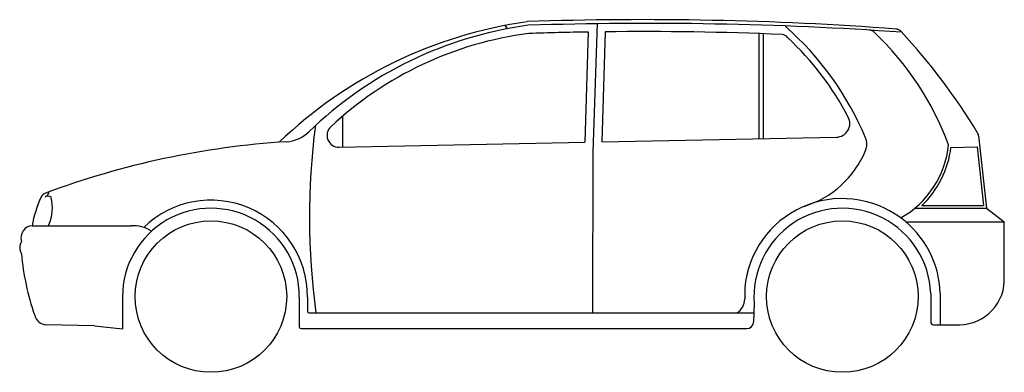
# Model space of a CAD drawing. Extents: x -0.81 to 3.36, y 0 to 1.49.
import ezdxf

# ---------------------------------------------------------------- set-up
doc = ezdxf.new("R2010")
doc.units = 0
doc.header["$MEASUREMENT"] = 0
doc.layers.add('MUROS', color=7, linetype='CONTINUOUS')

msp = doc.modelspace()

# ---------------------------------------------------------------- linework, layer by layer
at = {"layer": 'MUROS'}
for p, q in [((1.2444, 1.4698), (1.254, 1.4562)), ((1.6351, 1.4774), (1.6177, 0.9334)), ((1.5981, 1.4424), (1.5832, 0.9749)), ((1.6699, 1.443), (1.655, 0.9764)), ((2.3197, 1.4355), (2.3197, 0.9898)), ((2.3382, 1.4349), (2.3382, 0.9901)), ((0.557, 1.0849), (0.557, 0.9543)), ((3.2512, 1.0026), (3.285, 0.6952)), ((0.5426, 0.954), (1.5832, 0.9749)), ((1.655, 0.9764), (2.6489, 0.9964)), ((1.6177, 0.9334), (1.6162, 0.2523)), ((3.1342, 0.953), (3.2447, 0.9554)), ((3.2447, 0.9554), (3.272, 0.7068)), ((2.9807, 0.6952), (3.285, 0.6952)), ((3.0111, 0.7068), (3.272, 0.7068)), ((3.285, 0.6952), (3.3595, 0.6375)), ((2.9425, 0.6375), (3.3595, 0.6375)), ((3.3595, 0.405), (3.3595, 0.6375)), ((-0.7569, 0.6209), (-0.3358, 0.6209)), ((2.2604, 0.3576), (2.2604, 0.3107)), ((3.0481, 0.3345), (3.0481, 0.2135)), ((3.0889, 0.336), (3.0889, 0.2019)), ((-0.3744, 0.3209), (-0.3744, 0.1837)), ((0.3743, 0.3189), (0.3743, 0.1922)), ((0.4087, 0.3187), (0.4087, 0.2591)), ((0.4144, 0.2523), (2.2998, 0.2523)), ((2.3008, 0.2909), (2.2982, 0.2135)), ((-0.4934, 0.1965), (-0.6968, 0.2012)), ((-0.4934, 0.1965), (-0.3744, 0.1837)), ((0.3813, 0.1853), (2.2692, 0.1853)), ((3.0597, 0.2019), (3.1711, 0.2019))]:
    msp.add_line(p, q, dxfattribs=at)
for centre in [(0, 0.3209), (2.674, 0.3209)]:
    msp.add_circle(centre, 0.3209, dxfattribs=at)
for centre, radius, start, end in [((1.6113, -0.4086), 1.9138, 98.1783, 133.7121), ((1.567, -0.171), 1.6566, 97.7737, 134.0907), ((1.8323, -12.9633), 14.4576, 85.75511, 91.95505), ((1.8461, -14.0634), 15.5419, 86.01709, 91.85514), ((1.5817, 0.4963), 1.2901, 22.685, 48.7526), ((1.5394, -0.0626), 1.5105, 97.353, 133.0911), ((1.8325, -12.6174), 14.0613, 90.95525, 91.98242), ((1.8325, -12.6174), 14.0613, 87.60974, 90.66263), ((2.4178, 1.4027), 0.029, 32.5432, 87.7147), ((1.5817, 0.4961), 1.2614, 27.6412, 46.9805), ((2.7874, 1.4209), 0.029, 39.3632, 86.4865), ((1.9557, 0.5347), 1.2442, 20.1568, 46.643), ((2.9003, 1.4256), 0.029, 38.7784, 85.8848), ((0.9764, -0.3628), 2.6557, 31.1861, 42.8642), ((3.4036, 0.6589), 2.9864, 172.5645, 187.8253), ((2.6477, 1.0544), 0.058, 271.1527, 27.6412), ((0.31, 1.1266), 0.15, 273.5999, 314.0907), ((0.5416, 1.004), 0.05, 133.0911, 271.1527), ((3.2224, 0.9995), 0.029, 6.2649, 26.4593), ((3.2224, 0.9995), 0.029, 6.2649, 26.4593), ((0.5417, -2.5559), 3.5398, 93.5999, 110.5514), ((2.7075, 0.9669), 0.07, 337.7505, 22.685), ((2.7257, 1.0033), 0.3999, 299.2573, 354.2727), ((2.3924, 1.0958), 0.4104, 286.94, 337.7505), ((2.7257, 1.0033), 0.4115, 313.9064, 352.9747), ((-0.6914, 0.7301), 0.03, 108.5859, 154.3902), ((-0.6639, 0.7427), 0.0288, 137.0411, 174.0068), ((-0.31, 0.5473), 0.453, 154.3902, 170.6472), ((-0.6904, 0.7287), 0.018, 41.7798, 129.2601), ((-0.8426, 0.6959), 0.1716, 335.4696, 15.1464), ((0, 0.3209), 0.4087, 359.7021, 134.1237), ((2.674, 0.3209), 0.4152, 53.4534, 174.929), ((0, 0.3209), 0.3744, 359.6929, 180), ((2.674, 0.3209), 0.3744, 2.0832, 184.5987), ((2.674, 0.3209), 0.4152, 2.0832, 53.4518), ((-0.754, 0.5704), 0.0506, 93.3744, 197.7177), ((-0.6987, 0.6319), 0.0142, 305.2291, 329.2461), ((-0.3275, 0.4884), 0.133, 55.3451, 94.8522), ((-0.7589, 0.5282), 0.0509, 148.3163, 211.6837), ((0.2476, 0.5919), 1.0536, 184.9257, 199.3167), ((3.1689, 0.3929), 0.191, 270.6628, 3.6135), ((2.1904, 0.3107), 0.07, 303.4622, 0), ((0.4157, 0.2591), 0.00699, 180, 270), ((-0.694, 0.2546), 0.0535, 191.9881, 267.0597), ((2.2692, 0.2143), 0.029, 270, 358.5669), ((3.0597, 0.2135), 0.0116, 180, 270), ((0.3813, 0.1922), 0.00699, 180, 270)]:
    msp.add_arc(centre, radius, start, end, dxfattribs=at)

doc.saveas('drawing.dxf')
